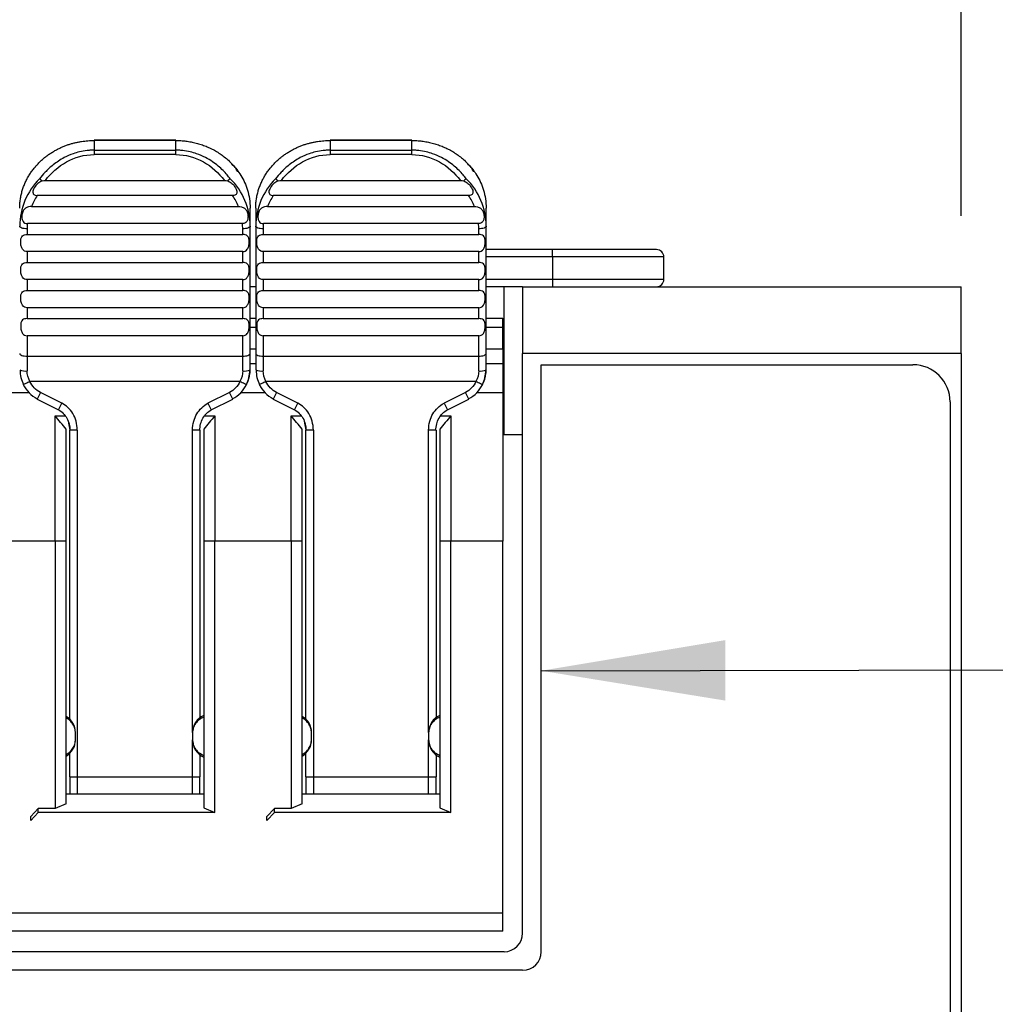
# Model space of a CAD drawing. Header units: millimetres. Extents: x 0 to 419, y 0 to 324.
# Tile 12 of 31: x 84 to 110, y 177 to 204. Entities that reach past the tile are written whole.
import ezdxf

# ---------------------------------------------------------------- set-up
doc = ezdxf.new("R2010")
doc.units = ezdxf.units.MM
doc.header["$LTSCALE"] = 1.5
doc.layers.add('DIMENSIONS', color=140, linetype='Continuous', lineweight=25)
doc.styles.add('SLDTEXTSTYLE0', font='TXT', dxfattribs={"width": 0.7})
doc.dimstyles.new('SLDDIMSTYLE3', dxfattribs={"dimtxt": 3.237012, "dimasz": 4.953, "dimexe": 0, "dimexo": 0.0625, "dimgap": 0.809253, "dimtad": 0, "dimtih": 1, "dimtoh": 1, "dimdec": 1, "dimrnd": 1e-09, "dimzin": 4, "dimdsep": 46, "dimtxsty": 'SLDTEXTSTYLE0', "dimsah": 1, "dimcen": 0.09, "dimadec": 0, "dimazin": 1, "dimtfac": 1, "dimtdec": 1, "dimtofl": 0, "dimtmove": 0, "dimatfit": 3, "dimfxl": 0, "dimfrac": 2, "dimtolj": 1, "dimtzin": 12, "dimarcsym": 0})
doc.dimstyles.new('SLDDIMSTYLE4', dxfattribs={"dimtxt": 0.18, "dimasz": 4.953, "dimexe": 0, "dimexo": 0.0625, "dimgap": 0, "dimtad": 0, "dimtih": 1, "dimtoh": 1, "dimdec": 0, "dimrnd": 1e-09, "dimzin": 0, "dimdsep": 46, "dimtxsty": 'Standard', "dimsah": 1, "dimcen": 0.09, "dimadec": 0, "dimazin": 0, "dimtfac": 4.953, "dimtdec": 0, "dimtofl": 0, "dimtmove": 0, "dimatfit": 3, "dimfxl": 0, "dimfrac": 2, "dimtolj": 1, "dimtzin": 0, "dimarcsym": 0})

# ---------------------------------------------------------------- blocks, each defined once
blk = doc.blocks.new('_D_7')
at = {"layer": 'DIMENSIONS'}
for p, q in [((59.447, 198.308), (59.447, 216.866)), ((109.447, 198.308), (109.447, 216.866)), ((59.447, 212.103), (74.367, 212.103)), ((78.754, 212.103), (77.667, 212.103)), ((77.667, 212.103), (77.667, 206.959)), ((88.373, 212.103), (89.46, 212.103)), ((89.46, 212.103), (89.46, 206.959)), ((109.447, 212.103), (92.759, 212.103)), ((77.667, 206.959), (78.754, 206.959)), ((89.46, 206.959), (88.373, 206.959))]:
    blk.add_line(p, q, dxfattribs=at)
for points in [[(59.447, 212.103), (64.4, 211.341), (64.4, 212.865)], [(109.447, 212.103), (104.494, 212.865), (104.494, 211.341)]]:
    blk.add_solid(points, dxfattribs=at)
at = {"layer": 'DIMENSIONS', "char_height": 3.175, "attachment_point": 1, "style": 'SLDTEXTSTYLE0'}
for s, insert in [('50.0', (78.754, 216.921)), ('1.97', (78.754, 211.051))]:
    blk.add_mtext(s, dxfattribs=dict(at, insert=insert))

msp = doc.modelspace()

# ---------------------------------------------------------------- linework, layer by layer
for p, q in [((88.317, 200.351), (86.117, 200.351)), ((86.117, 200.351), (86.117, 200.339)), ((88.317, 200.339), (88.317, 200.351)), ((94.667, 200.351), (92.467, 200.351)), ((92.467, 200.351), (92.467, 200.339)), ((94.667, 200.339), (94.667, 200.351)), ((86.117, 200.339), (86.117, 200.078)), ((88.317, 200.339), (86.117, 200.339)), ((88.317, 200.078), (88.317, 200.339)), ((92.467, 200.339), (92.467, 200.078)), ((94.667, 200.339), (92.467, 200.339)), ((94.667, 200.078), (94.667, 200.339)), ((86.117, 200.078), (86.117, 199.96)), ((86.117, 200.078), (88.317, 200.078)), ((88.317, 199.96), (86.117, 199.96)), ((88.317, 199.96), (88.317, 200.078)), ((92.467, 200.078), (92.467, 199.96)), ((92.467, 200.078), (94.667, 200.078)), ((94.667, 199.96), (92.467, 199.96)), ((94.667, 199.96), (94.667, 200.078)), ((84.808, 199.265), (89.625, 199.265)), ((91.158, 199.265), (95.975, 199.265)), ((89.844, 198.856), (84.589, 198.856)), ((96.194, 198.856), (90.939, 198.856)), ((84.434, 198.562), (89.999, 198.562)), ((90.317, 198.03), (90.317, 198.514)), ((90.467, 198.514), (90.467, 198.03)), ((90.784, 198.562), (96.349, 198.562)), ((96.667, 198.03), (96.667, 198.514)), ((90.11, 198.102), (84.323, 198.102)), ((90.317, 194.603), (90.317, 198.03)), ((90.467, 198.03), (90.467, 194.603)), ((96.46, 198.102), (90.673, 198.102)), ((96.667, 194.603), (96.667, 198.03)), ((84.317, 197.962), (84.317, 197.808)), ((84.317, 197.808), (90.117, 197.808)), ((90.117, 197.808), (90.117, 197.962)), ((90.667, 197.962), (90.667, 197.808)), ((90.667, 197.808), (96.467, 197.808)), ((96.467, 197.808), (96.467, 197.962)), ((84.317, 197.347), (84.317, 197.053)), ((90.117, 197.347), (84.317, 197.347)), ((90.117, 197.053), (90.117, 197.347)), ((90.667, 197.347), (90.667, 197.053)), ((96.467, 197.347), (90.667, 197.347)), ((96.467, 197.053), (96.467, 197.347)), ((98.447, 197.403), (96.667, 197.403)), ((98.447, 197.203), (96.667, 197.203)), ((101.247, 197.403), (98.447, 197.403)), ((98.447, 197.203), (98.447, 197.403)), ((98.447, 197.203), (98.447, 196.603)), ((101.447, 197.203), (98.447, 197.203)), ((101.447, 196.603), (101.447, 197.203)), ((84.317, 197.053), (90.117, 197.053)), ((90.667, 197.053), (96.467, 197.053)), ((84.317, 196.593), (84.317, 196.298)), ((90.117, 196.593), (84.317, 196.593)), ((90.117, 196.298), (90.117, 196.593)), ((90.467, 196.403), (90.317, 196.403)), ((90.667, 196.593), (90.667, 196.298)), ((96.467, 196.593), (90.667, 196.593)), ((96.467, 196.298), (96.467, 196.593)), ((96.667, 196.603), (98.447, 196.603)), ((97.147, 196.403), (96.667, 196.403)), ((97.147, 192.428), (97.147, 196.403)), ((97.647, 196.403), (97.147, 196.403)), ((97.647, 196.403), (97.647, 195.603)), ((97.647, 196.403), (109.447, 196.403)), ((98.447, 196.603), (98.447, 196.403)), ((98.447, 196.603), (101.447, 196.603)), ((109.447, 194.603), (109.447, 196.403)), ((84.317, 196.298), (90.117, 196.298)), ((90.667, 196.298), (96.467, 196.298)), ((84.317, 195.838), (84.317, 195.544)), ((90.117, 195.838), (84.317, 195.838)), ((90.117, 195.544), (90.117, 195.838)), ((90.667, 195.838), (90.667, 195.544)), ((96.467, 195.838), (90.667, 195.838)), ((96.467, 195.544), (96.467, 195.838)), ((97.647, 195.603), (97.647, 194.603)), ((84.317, 195.544), (90.117, 195.544)), ((90.317, 195.553), (90.467, 195.553)), ((90.667, 195.544), (96.467, 195.544)), ((96.667, 195.553), (97.117, 195.553)), ((97.117, 195.301), (97.117, 195.553)), ((84.317, 195.083), (84.317, 194.534)), ((90.117, 195.083), (84.317, 195.083)), ((90.117, 194.534), (90.117, 195.083)), ((90.467, 195.301), (90.317, 195.301)), ((90.667, 195.083), (90.667, 194.534)), ((96.467, 195.083), (90.667, 195.083)), ((96.467, 194.534), (96.467, 195.083)), ((97.117, 195.301), (96.667, 195.301)), ((97.117, 194.728), (97.117, 195.301)), ((84.317, 194.534), (90.117, 194.534)), ((84.317, 194.534), (84.317, 194.137)), ((90.117, 194.137), (90.117, 194.534)), ((90.317, 194.728), (90.467, 194.728)), ((90.317, 194.166), (90.317, 194.603)), ((90.467, 194.603), (90.467, 194.166)), ((90.667, 194.534), (96.467, 194.534)), ((90.667, 194.534), (90.667, 194.137)), ((96.467, 194.137), (96.467, 194.534)), ((96.667, 194.728), (97.117, 194.728)), ((96.667, 194.166), (96.667, 194.603)), ((97.117, 194.728), (97.117, 194.339)), ((109.447, 194.603), (97.647, 194.603)), ((97.647, 190.32), (97.647, 194.603)), ((109.447, 194.603), (109.447, 96.803)), ((90.317, 194.339), (90.467, 194.339)), ((96.667, 194.339), (97.117, 194.339)), ((97.117, 194.339), (97.117, 193.553)), ((98.147, 178.503), (98.147, 194.303)), ((98.147, 194.303), (108.147, 194.303)), ((90.042, 193.85), (84.391, 193.85)), ((96.392, 193.85), (90.741, 193.85)), ((83.721, 193.553), (84.362, 193.553)), ((84.673, 193.557), (84.583, 193.378)), ((85.251, 193.266), (84.673, 193.557)), ((89.76, 193.557), (89.182, 193.266)), ((89.85, 193.378), (89.76, 193.557)), ((90.071, 193.553), (90.712, 193.553)), ((91.023, 193.557), (90.933, 193.378)), ((91.601, 193.266), (91.023, 193.557)), ((96.11, 193.557), (95.532, 193.266)), ((96.2, 193.378), (96.11, 193.557)), ((96.421, 193.553), (97.117, 193.553)), ((97.117, 193.553), (97.117, 189.553)), ((84.583, 193.378), (85.161, 193.087)), ((85.161, 193.087), (85.251, 193.266)), ((89.182, 193.266), (89.272, 193.087)), ((89.272, 193.087), (89.85, 193.378)), ((90.933, 193.378), (91.511, 193.087)), ((91.511, 193.087), (91.601, 193.266)), ((95.532, 193.266), (95.622, 193.087)), ((95.622, 193.087), (96.2, 193.378)), ((109.147, 193.303), (109.147, 109.203)), ((85.067, 192.93), (85.346, 192.93)), ((85.067, 189.553), (85.067, 192.93)), ((89.097, 192.93), (89.367, 192.93)), ((89.367, 192.93), (89.367, 189.553)), ((91.417, 192.93), (91.696, 192.93)), ((91.417, 189.553), (91.417, 192.93)), ((95.447, 192.93), (95.717, 192.93)), ((95.717, 192.93), (95.717, 189.553)), ((85.417, 192.788), (85.467, 192.541)), ((91.767, 192.788), (91.817, 192.541)), ((85.367, 189.553), (85.367, 192.569)), ((85.467, 184.76), (85.467, 192.541)), ((85.667, 192.541), (85.667, 183.208)), ((88.967, 192.541), (88.767, 192.541)), ((88.767, 184.403), (88.767, 192.541)), ((88.967, 192.541), (88.967, 184.803)), ((89.067, 192.569), (89.067, 189.553)), ((91.717, 189.553), (91.717, 192.569)), ((91.817, 184.76), (91.817, 192.541)), ((92.017, 192.541), (92.017, 183.208)), ((95.317, 192.541), (95.117, 192.541)), ((95.117, 184.403), (95.117, 192.541)), ((95.317, 192.541), (95.317, 184.803)), ((95.417, 192.569), (95.417, 189.553)), ((97.117, 192.428), (97.647, 192.428)), ((97.647, 179.003), (97.647, 190.32)), ((85.067, 189.553), (83.017, 189.553)), ((85.067, 189.553), (85.067, 182.361)), ((85.367, 189.553), (85.067, 189.553)), ((85.367, 182.482), (85.367, 189.553)), ((89.367, 189.553), (89.067, 189.553)), ((89.067, 189.553), (89.067, 182.374)), ((89.367, 182.253), (89.367, 189.553)), ((91.417, 189.553), (89.367, 189.553)), ((91.417, 189.553), (91.417, 182.361)), ((91.717, 189.553), (91.417, 189.553)), ((91.717, 182.482), (91.717, 189.553)), ((95.417, 189.553), (95.417, 182.374)), ((95.717, 189.553), (95.417, 189.553)), ((95.717, 182.253), (95.717, 189.553)), ((97.117, 189.553), (95.717, 189.553)), ((97.117, 179.553), (97.117, 189.553)), ((85.617, 184.203), (85.617, 184.403)), ((88.767, 184.403), (88.767, 184.203)), ((88.767, 183.208), (88.767, 184.203)), ((91.967, 184.203), (91.967, 184.403)), ((95.117, 184.403), (95.117, 184.203)), ((95.117, 183.208), (95.117, 184.203)), ((85.467, 183.208), (85.467, 183.846)), ((88.967, 183.803), (88.967, 183.208)), ((91.817, 183.208), (91.817, 183.846)), ((95.317, 183.803), (95.317, 183.208)), ((85.467, 183.208), (85.667, 183.208)), ((85.467, 183.208), (85.467, 182.753)), ((85.667, 183.208), (88.767, 183.208)), ((85.667, 183.208), (85.667, 182.753)), ((88.767, 183.208), (88.967, 183.208)), ((88.767, 182.753), (88.767, 183.208)), ((88.967, 182.753), (88.967, 183.208)), ((91.817, 183.208), (91.817, 182.753)), ((91.817, 183.208), (92.017, 183.208)), ((92.017, 183.208), (95.117, 183.208)), ((92.017, 183.208), (92.017, 182.753)), ((95.117, 183.208), (95.317, 183.208)), ((95.117, 182.753), (95.117, 183.208)), ((95.317, 182.753), (95.317, 183.208)), ((85.367, 182.753), (89.067, 182.753)), ((91.717, 182.753), (95.417, 182.753)), ((84.617, 182.361), (84.417, 182.145)), ((85.067, 182.361), (84.617, 182.361)), ((84.617, 182.253), (84.617, 182.361)), ((85.367, 182.482), (85.067, 182.361)), ((89.067, 182.374), (89.367, 182.253)), ((90.967, 182.361), (90.767, 182.145)), ((91.417, 182.361), (90.967, 182.361)), ((90.967, 182.253), (90.967, 182.361)), ((91.717, 182.482), (91.417, 182.361)), ((95.417, 182.374), (95.717, 182.253)), ((84.617, 182.253), (84.417, 182.037)), ((84.417, 182.037), (84.417, 182.145)), ((89.367, 182.253), (84.617, 182.253)), ((90.967, 182.253), (90.767, 182.037)), ((90.767, 182.037), (90.767, 182.145)), ((95.717, 182.253), (90.967, 182.253)), ((70.317, 179.553), (97.117, 179.553)), ((97.117, 179.053), (97.117, 179.553)), ((97.117, 179.053), (70.317, 179.053)), ((97.147, 178.503), (70.617, 178.503)), ((97.647, 178.003), (69.842, 178.003))]:
    msp.add_line(p, q)
at = {"flags": 128}
for points in [[(84.317, 197.962), (84.278, 197.963), (84.24, 197.967), (84.205, 197.973), (84.175, 197.982), (84.15, 197.992), (84.132, 198.004), (84.12, 198.017), (84.117, 198.03)], [(90.317, 198.03), (90.313, 198.017), (90.301, 198.004), (90.283, 197.992), (90.258, 197.982), (90.228, 197.973), (90.193, 197.967), (90.156, 197.963), (90.117, 197.962)], [(90.667, 197.962), (90.628, 197.963), (90.59, 197.967), (90.555, 197.973), (90.525, 197.982), (90.5, 197.992), (90.482, 198.004), (90.47, 198.017), (90.467, 198.03)], [(96.667, 198.03), (96.663, 198.017), (96.651, 198.004), (96.633, 197.992), (96.608, 197.982), (96.578, 197.973), (96.543, 197.967), (96.506, 197.963), (96.467, 197.962)], [(84.117, 194.603), (84.12, 194.59), (84.132, 194.577), (84.15, 194.565), (84.175, 194.554), (84.205, 194.546), (84.24, 194.54), (84.278, 194.536), (84.317, 194.534)], [(90.117, 194.534), (90.156, 194.536), (90.193, 194.54), (90.228, 194.546), (90.258, 194.554), (90.283, 194.565), (90.301, 194.577), (90.313, 194.59), (90.317, 194.603)], [(90.467, 194.603), (90.47, 194.59), (90.482, 194.577), (90.5, 194.565), (90.525, 194.554), (90.555, 194.546), (90.59, 194.54), (90.628, 194.536), (90.667, 194.534)], [(96.467, 194.534), (96.506, 194.536), (96.543, 194.54), (96.578, 194.546), (96.608, 194.554), (96.633, 194.565), (96.651, 194.577), (96.663, 194.59), (96.667, 194.603)], [(85.667, 192.541), (85.628, 192.541), (85.59, 192.541), (85.555, 192.541), (85.525, 192.541), (85.5, 192.541), (85.482, 192.541), (85.47, 192.541), (85.467, 192.541)], [(92.017, 192.541), (91.978, 192.541), (91.94, 192.541), (91.905, 192.541), (91.875, 192.541), (91.85, 192.541), (91.832, 192.541), (91.82, 192.541), (91.817, 192.541)]]:
    msp.add_lwpolyline(points, dxfattribs=at)
for centre, radius, start, end in [((85.936, 198.021), 1.82, 134.8829, 179.7031), ((88.497, 198.021), 1.82, 0.2969, 45.1171), ((92.286, 198.021), 1.82, 134.8829, 179.7031), ((94.847, 198.021), 1.82, 0.2969, 45.1171), ((85.966, 197.942), 1.652, 146.4193, 157.974), ((88.468, 197.942), 1.652, 22.026, 33.5807), ((92.316, 197.942), 1.652, 146.4193, 157.974), ((94.818, 197.942), 1.652, 22.026, 33.5807), ((85.907, 197.962), 1.59, 174.9499, 179.9995), ((88.526, 197.962), 1.59, 0.0005, 5.0501), ((92.257, 197.962), 1.59, 174.9499, 179.9995), ((94.876, 197.962), 1.59, 0.0005, 5.0501), ((101.247, 197.203), 0.2, 0, 90), ((101.247, 196.603), 0.2, 270, 0), ((108.147, 193.303), 1, 0, 90), ((84.268, 194.507), 0.374, 246.1568, 277.532), ((90.166, 194.507), 0.374, 262.468, 293.8432), ((90.618, 194.507), 0.374, 246.1568, 277.532), ((96.516, 194.507), 0.374, 262.468, 293.8432), ((85.117, 184.403), 0.5, 0.0017, 59.9996), ((89.267, 184.403), 0.5, 113.5789, 179.9991), ((91.467, 184.403), 0.5, 0.0017, 59.9996), ((95.617, 184.403), 0.5, 113.5789, 179.9992), ((89.267, 184.203), 0.5, 180.0017, 246.4213), ((95.617, 184.203), 0.5, 180.0016, 246.4212), ((97.147, 179.003), 0.5, 270, 0), ((97.647, 178.503), 0.5, 270, 0)]:
    msp.add_arc(centre, radius, start, end)
for points, knots in [([(84.117, 198.514), (84.117, 198.555), (84.119, 198.636), (84.133, 198.757), (84.155, 198.875), (84.184, 198.99), (84.221, 199.101), (84.266, 199.208), (84.316, 199.311), (84.372, 199.409), (84.434, 199.503), (84.501, 199.591), (84.572, 199.675), (84.647, 199.753), (84.726, 199.827), (84.807, 199.895), (84.891, 199.957), (84.977, 200.015), (85.065, 200.067), (85.153, 200.114), (85.243, 200.156), (85.333, 200.194), (85.423, 200.227), (85.513, 200.255), (85.603, 200.278), (85.691, 200.298), (85.779, 200.313), (85.866, 200.325), (85.951, 200.333), (86.034, 200.338), (86.089, 200.339), (86.117, 200.339)], [0, 0, 0, 0, 0.0429727, 0.085366, 0.1271539, 0.1683239, 0.2088808, 0.2488302, 0.2881744, 0.3269117, 0.3650408, 0.4025621, 0.4394757, 0.4757821, 0.5114817, 0.5465737, 0.5810582, 0.6149352, 0.648205, 0.6808674, 0.7129228, 0.7443698, 0.7752069, 0.8054335, 0.835051, 0.8640621, 0.8924691, 0.9202725, 0.9474665, 0.9740443, 1, 1, 1, 1]), ([(88.317, 200.339), (88.362, 200.338), (88.453, 200.337), (88.59, 200.323), (88.727, 200.302), (88.864, 200.271), (88.998, 200.231), (89.131, 200.183), (89.26, 200.125), (89.386, 200.058), (89.507, 199.982), (89.623, 199.898), (89.737, 199.802), (89.851, 199.688), (89.965, 199.552), (90.074, 199.393), (90.171, 199.208), (90.25, 198.998), (90.306, 198.763), (90.313, 198.599), (90.317, 198.514)], [0, 0, 0, 0, 0.043323, 0.08709, 0.131274, 0.175861, 0.220857, 0.266269, 0.312097, 0.358339, 0.404994, 0.452063, 0.499546, 0.553298, 0.612966, 0.67855, 0.750049, 0.827451, 0.910778, 1, 1, 1, 1]), ([(90.467, 198.514), (90.467, 198.555), (90.469, 198.636), (90.483, 198.757), (90.505, 198.875), (90.534, 198.99), (90.571, 199.101), (90.616, 199.208), (90.666, 199.311), (90.722, 199.409), (90.784, 199.503), (90.851, 199.591), (90.922, 199.675), (90.997, 199.753), (91.076, 199.827), (91.157, 199.895), (91.241, 199.957), (91.327, 200.015), (91.415, 200.067), (91.503, 200.114), (91.593, 200.156), (91.683, 200.194), (91.773, 200.227), (91.863, 200.255), (91.953, 200.278), (92.041, 200.298), (92.129, 200.313), (92.216, 200.325), (92.301, 200.333), (92.384, 200.338), (92.439, 200.339), (92.467, 200.339)], [0, 0, 0, 0, 0.042973, 0.085366, 0.127154, 0.168324, 0.208881, 0.24883, 0.288174, 0.326912, 0.365041, 0.402562, 0.439476, 0.475782, 0.511482, 0.546574, 0.581058, 0.614935, 0.648205, 0.680867, 0.712923, 0.74437, 0.775207, 0.805433, 0.835051, 0.864062, 0.892469, 0.920272, 0.947467, 0.974044, 1, 1, 1, 1]), ([(94.667, 200.339), (94.712, 200.338), (94.803, 200.337), (94.94, 200.323), (95.077, 200.302), (95.214, 200.271), (95.348, 200.231), (95.481, 200.183), (95.61, 200.125), (95.736, 200.058), (95.857, 199.982), (95.973, 199.898), (96.087, 199.802), (96.201, 199.688), (96.315, 199.552), (96.424, 199.393), (96.521, 199.208), (96.6, 198.998), (96.656, 198.763), (96.663, 198.599), (96.667, 198.514)], [0, 0, 0, 0, 0.043323, 0.08709, 0.131274, 0.175861, 0.220857, 0.266269, 0.312097, 0.358339, 0.404994, 0.452063, 0.499546, 0.553298, 0.612966, 0.67855, 0.750049, 0.827451, 0.910778, 1, 1, 1, 1]), ([(86.117, 200.078), (86.088, 200.078), (86.027, 200.077), (85.895, 200.066), (85.735, 200.037), (85.527, 199.976), (85.281, 199.868), (85.026, 199.699), (84.809, 199.501), (84.7, 199.368), (84.652, 199.31)], [0, 0, 0, 0, 0.0487784, 0.1069597, 0.2275574, 0.330843, 0.4834054, 0.6940349, 0.8660753, 1, 1, 1, 1]), ([(84.808, 199.265), (84.961, 199.464), (85.152, 199.639), (85.599, 199.888), (85.857, 199.96), (86.117, 199.96)], [0, 0, 0, 0, 0.5, 0.5, 1, 1, 1, 1]), ([(89.781, 199.31), (89.752, 199.346), (89.692, 199.421), (89.584, 199.535), (89.455, 199.654), (89.298, 199.773), (89.104, 199.889), (88.903, 199.977), (88.696, 200.038), (88.536, 200.066), (88.406, 200.077), (88.344, 200.078), (88.317, 200.078)], [0, 0, 0, 0, 0.080768, 0.173017, 0.276829, 0.392303, 0.519522, 0.671383, 0.773926, 0.893489, 0.952095, 1, 1, 1, 1]), ([(88.317, 199.96), (88.576, 199.96), (88.834, 199.888), (89.281, 199.639), (89.473, 199.464), (89.625, 199.265)], [0, 0, 0, 0, 0.5, 0.5, 1, 1, 1, 1]), ([(92.467, 200.078), (92.438, 200.078), (92.377, 200.077), (92.245, 200.066), (92.085, 200.037), (91.877, 199.976), (91.631, 199.868), (91.376, 199.699), (91.159, 199.501), (91.05, 199.368), (91.002, 199.31)], [0, 0, 0, 0, 0.048778, 0.10696, 0.227557, 0.330843, 0.483405, 0.694035, 0.866075, 1, 1, 1, 1]), ([(91.158, 199.265), (91.311, 199.464), (91.502, 199.639), (91.949, 199.888), (92.207, 199.96), (92.467, 199.96)], [0, 0, 0, 0, 0.5, 0.5, 1, 1, 1, 1]), ([(96.131, 199.31), (96.102, 199.346), (96.042, 199.421), (95.934, 199.535), (95.805, 199.654), (95.648, 199.773), (95.454, 199.889), (95.253, 199.977), (95.046, 200.038), (94.886, 200.066), (94.756, 200.077), (94.694, 200.078), (94.667, 200.078)], [0, 0, 0, 0, 0.0807678, 0.1730173, 0.2768286, 0.392303, 0.519522, 0.671383, 0.7739262, 0.8934887, 0.9520948, 1, 1, 1, 1]), ([(94.667, 199.96), (94.926, 199.96), (95.184, 199.888), (95.631, 199.639), (95.823, 199.464), (95.975, 199.265)], [0, 0, 0, 0, 0.5, 0.5, 1, 1, 1, 1]), ([(89.973, 199.493), (89.973, 199.494), (89.974, 199.501), (89.965, 199.525), (89.941, 199.57), (89.893, 199.637), (89.841, 199.678), (89.812, 199.7)], [0, 0, 0, 0, 0.003526, 0.122249, 0.344927, 0.633919, 1, 1, 1, 1]), ([(96.323, 199.493), (96.323, 199.494), (96.324, 199.501), (96.315, 199.525), (96.291, 199.57), (96.243, 199.637), (96.191, 199.678), (96.162, 199.7)], [0, 0, 0, 0, 0.003526, 0.122249, 0.344927, 0.633919, 1, 1, 1, 1]), ([(84.652, 199.31), (84.654, 199.309), (84.659, 199.305), (84.675, 199.293), (84.697, 199.275), (84.713, 199.262), (84.72, 199.256)], [0, 0, 0, 0, 0.153927, 0.502857, 0.776949, 1, 1, 1, 1]), ([(89.781, 199.31), (89.778, 199.308), (89.772, 199.304), (89.758, 199.292), (89.743, 199.28), (89.728, 199.268), (89.718, 199.26), (89.713, 199.256)], [0, 0, 0, 0, 0.259313, 0.488976, 0.688962, 0.859288, 1, 1, 1, 1]), ([(91.002, 199.31), (91.004, 199.309), (91.009, 199.305), (91.025, 199.293), (91.047, 199.275), (91.063, 199.262), (91.07, 199.256)], [0, 0, 0, 0, 0.153927, 0.502857, 0.776949, 1, 1, 1, 1]), ([(96.131, 199.31), (96.128, 199.308), (96.122, 199.304), (96.108, 199.292), (96.093, 199.28), (96.078, 199.268), (96.068, 199.26), (96.063, 199.256)], [0, 0, 0, 0, 0.259313, 0.488976, 0.688962, 0.859288, 1, 1, 1, 1]), ([(84.72, 199.256), (84.673, 199.234), (84.636, 199.208), (84.576, 199.155), (84.553, 199.129), (84.497, 199.053), (84.478, 199.007), (84.468, 198.934), (84.477, 198.908), (84.513, 198.87), (84.544, 198.856), (84.589, 198.856)], [0, 0, 0, 0, 0.125, 0.125, 0.25, 0.25, 0.5, 0.5, 0.75, 0.75, 1, 1, 1, 1]), ([(89.713, 199.256), (89.76, 199.234), (89.797, 199.208), (89.857, 199.155), (89.88, 199.129), (89.936, 199.053), (89.955, 199.007), (89.965, 198.934), (89.956, 198.908), (89.92, 198.87), (89.889, 198.856), (89.844, 198.856)], [0, 0, 0, 0, 0.125, 0.125, 0.25, 0.25, 0.5, 0.5, 0.75, 0.75, 1, 1, 1, 1]), ([(91.07, 199.256), (91.023, 199.234), (90.986, 199.208), (90.926, 199.155), (90.903, 199.129), (90.847, 199.053), (90.828, 199.007), (90.818, 198.934), (90.827, 198.908), (90.863, 198.87), (90.894, 198.856), (90.939, 198.856)], [0, 0, 0, 0, 0.125, 0.125, 0.25, 0.25, 0.5, 0.5, 0.75, 0.75, 1, 1, 1, 1]), ([(96.063, 199.256), (96.11, 199.234), (96.147, 199.208), (96.207, 199.155), (96.23, 199.129), (96.286, 199.053), (96.305, 199.007), (96.315, 198.934), (96.306, 198.908), (96.27, 198.87), (96.239, 198.856), (96.194, 198.856)], [0, 0, 0, 0, 0.125, 0.125, 0.25, 0.25, 0.5, 0.5, 0.75, 0.75, 1, 1, 1, 1]), ([(84.434, 198.562), (84.408, 198.562), (84.38, 198.56), (84.322, 198.546), (84.294, 198.535), (84.245, 198.499), (84.224, 198.474), (84.194, 198.411), (84.183, 198.375), (84.173, 198.302), (84.173, 198.266), (84.183, 198.206), (84.193, 198.181), (84.234, 198.122), (84.276, 198.102), (84.323, 198.102)], [0, 0, 0, 0, 0.125, 0.125, 0.25, 0.25, 0.375, 0.375, 0.5, 0.5, 0.625, 0.625, 0.75, 0.75, 1, 1, 1, 1]), ([(89.999, 198.562), (90.025, 198.562), (90.053, 198.56), (90.111, 198.546), (90.139, 198.535), (90.188, 198.499), (90.209, 198.474), (90.239, 198.411), (90.25, 198.375), (90.26, 198.302), (90.26, 198.266), (90.25, 198.206), (90.24, 198.181), (90.199, 198.122), (90.157, 198.102), (90.11, 198.102)], [0, 0, 0, 0, 0.125, 0.125, 0.25, 0.25, 0.375, 0.375, 0.5, 0.5, 0.625, 0.625, 0.75, 0.75, 1, 1, 1, 1]), ([(90.784, 198.562), (90.758, 198.562), (90.73, 198.56), (90.672, 198.546), (90.644, 198.535), (90.595, 198.499), (90.574, 198.474), (90.544, 198.411), (90.533, 198.375), (90.523, 198.302), (90.523, 198.266), (90.533, 198.206), (90.543, 198.181), (90.584, 198.122), (90.626, 198.102), (90.673, 198.102)], [0, 0, 0, 0, 0.125, 0.125, 0.25, 0.25, 0.375, 0.375, 0.5, 0.5, 0.625, 0.625, 0.75, 0.75, 1, 1, 1, 1]), ([(96.349, 198.562), (96.375, 198.562), (96.403, 198.56), (96.461, 198.546), (96.489, 198.535), (96.538, 198.499), (96.559, 198.474), (96.589, 198.411), (96.6, 198.375), (96.61, 198.302), (96.61, 198.266), (96.6, 198.206), (96.59, 198.181), (96.549, 198.122), (96.507, 198.102), (96.46, 198.102)], [0, 0, 0, 0, 0.125, 0.125, 0.25, 0.25, 0.375, 0.375, 0.5, 0.5, 0.625, 0.625, 0.75, 0.75, 1, 1, 1, 1]), ([(84.317, 197.347), (84.27, 197.347), (84.225, 197.367), (84.177, 197.434), (84.164, 197.463), (84.147, 197.533), (84.143, 197.573), (84.143, 197.65), (84.147, 197.685), (84.164, 197.739), (84.177, 197.758), (84.225, 197.8), (84.27, 197.808), (84.317, 197.808)], [0, 0, 0, 0, 0.25, 0.25, 0.375, 0.375, 0.5, 0.5, 0.625, 0.625, 0.75, 0.75, 1, 1, 1, 1]), ([(90.117, 197.347), (90.163, 197.347), (90.208, 197.367), (90.256, 197.434), (90.269, 197.463), (90.286, 197.533), (90.29, 197.573), (90.29, 197.65), (90.286, 197.685), (90.269, 197.739), (90.256, 197.758), (90.208, 197.8), (90.163, 197.808), (90.117, 197.808)], [0, 0, 0, 0, 0.25, 0.25, 0.375, 0.375, 0.5, 0.5, 0.625, 0.625, 0.75, 0.75, 1, 1, 1, 1]), ([(90.667, 197.347), (90.62, 197.347), (90.575, 197.367), (90.527, 197.434), (90.514, 197.463), (90.497, 197.533), (90.493, 197.573), (90.493, 197.65), (90.497, 197.685), (90.514, 197.739), (90.527, 197.758), (90.575, 197.8), (90.62, 197.808), (90.667, 197.808)], [0, 0, 0, 0, 0.25, 0.25, 0.375, 0.375, 0.5, 0.5, 0.625, 0.625, 0.75, 0.75, 1, 1, 1, 1]), ([(96.467, 197.347), (96.513, 197.347), (96.558, 197.367), (96.606, 197.434), (96.619, 197.463), (96.636, 197.533), (96.64, 197.573), (96.64, 197.65), (96.636, 197.685), (96.619, 197.739), (96.606, 197.758), (96.558, 197.8), (96.513, 197.808), (96.467, 197.808)], [0, 0, 0, 0, 0.25, 0.25, 0.375, 0.375, 0.5, 0.5, 0.625, 0.625, 0.75, 0.75, 1, 1, 1, 1]), ([(84.317, 196.593), (84.27, 196.593), (84.225, 196.612), (84.177, 196.679), (84.164, 196.708), (84.147, 196.778), (84.143, 196.819), (84.143, 196.895), (84.147, 196.93), (84.164, 196.984), (84.177, 197.004), (84.225, 197.045), (84.27, 197.053), (84.317, 197.053)], [0, 0, 0, 0, 0.25, 0.25, 0.375, 0.375, 0.5, 0.5, 0.625, 0.625, 0.75, 0.75, 1, 1, 1, 1]), ([(90.117, 196.593), (90.163, 196.593), (90.208, 196.612), (90.256, 196.679), (90.269, 196.708), (90.286, 196.778), (90.29, 196.819), (90.29, 196.895), (90.286, 196.93), (90.269, 196.985), (90.256, 197.004), (90.208, 197.045), (90.163, 197.053), (90.117, 197.053)], [0, 0, 0, 0, 0.25, 0.25, 0.375, 0.375, 0.5, 0.5, 0.625, 0.625, 0.75, 0.75, 1, 1, 1, 1]), ([(90.667, 196.593), (90.62, 196.593), (90.575, 196.612), (90.527, 196.679), (90.514, 196.708), (90.497, 196.778), (90.493, 196.819), (90.493, 196.895), (90.497, 196.93), (90.514, 196.984), (90.527, 197.004), (90.575, 197.045), (90.62, 197.053), (90.667, 197.053)], [0, 0, 0, 0, 0.25, 0.25, 0.375, 0.375, 0.5, 0.5, 0.625, 0.625, 0.75, 0.75, 1, 1, 1, 1]), ([(96.467, 196.593), (96.513, 196.593), (96.558, 196.612), (96.606, 196.679), (96.619, 196.708), (96.636, 196.778), (96.64, 196.819), (96.64, 196.895), (96.636, 196.93), (96.619, 196.985), (96.606, 197.004), (96.558, 197.045), (96.513, 197.053), (96.467, 197.053)], [0, 0, 0, 0, 0.25, 0.25, 0.375, 0.375, 0.5, 0.5, 0.625, 0.625, 0.75, 0.75, 1, 1, 1, 1]), ([(84.317, 195.838), (84.27, 195.838), (84.225, 195.858), (84.177, 195.925), (84.164, 195.954), (84.147, 196.024), (84.143, 196.064), (84.143, 196.14), (84.147, 196.176), (84.164, 196.23), (84.177, 196.249), (84.225, 196.29), (84.27, 196.298), (84.317, 196.298)], [0, 0, 0, 0, 0.25, 0.25, 0.375, 0.375, 0.5, 0.5, 0.625, 0.625, 0.75, 0.75, 1, 1, 1, 1]), ([(90.117, 195.838), (90.163, 195.838), (90.208, 195.858), (90.256, 195.925), (90.269, 195.954), (90.286, 196.024), (90.29, 196.064), (90.29, 196.14), (90.286, 196.176), (90.269, 196.23), (90.256, 196.249), (90.208, 196.29), (90.163, 196.298), (90.117, 196.298)], [0, 0, 0, 0, 0.25, 0.25, 0.375, 0.375, 0.5, 0.5, 0.625, 0.625, 0.75, 0.75, 1, 1, 1, 1]), ([(90.667, 195.838), (90.62, 195.838), (90.575, 195.858), (90.527, 195.925), (90.514, 195.954), (90.497, 196.024), (90.493, 196.064), (90.493, 196.14), (90.497, 196.176), (90.514, 196.23), (90.527, 196.249), (90.575, 196.29), (90.62, 196.298), (90.667, 196.298)], [0, 0, 0, 0, 0.25, 0.25, 0.375, 0.375, 0.5, 0.5, 0.625, 0.625, 0.75, 0.75, 1, 1, 1, 1]), ([(96.467, 195.838), (96.513, 195.838), (96.558, 195.858), (96.606, 195.925), (96.619, 195.954), (96.636, 196.024), (96.64, 196.064), (96.64, 196.14), (96.636, 196.176), (96.619, 196.23), (96.606, 196.249), (96.558, 196.29), (96.513, 196.298), (96.467, 196.298)], [0, 0, 0, 0, 0.25, 0.25, 0.375, 0.375, 0.5, 0.5, 0.625, 0.625, 0.75, 0.75, 1, 1, 1, 1]), ([(84.317, 195.544), (84.27, 195.544), (84.225, 195.536), (84.177, 195.495), (84.164, 195.475), (84.147, 195.421), (84.143, 195.386), (84.143, 195.309), (84.147, 195.269), (84.164, 195.199), (84.177, 195.17), (84.225, 195.103), (84.27, 195.083), (84.317, 195.083)], [0, 0, 0, 0, 0.25, 0.25, 0.375, 0.375, 0.5, 0.5, 0.625, 0.625, 0.75, 0.75, 1, 1, 1, 1]), ([(90.117, 195.083), (90.163, 195.083), (90.208, 195.103), (90.256, 195.17), (90.269, 195.199), (90.286, 195.269), (90.29, 195.309), (90.29, 195.386), (90.286, 195.421), (90.269, 195.475), (90.256, 195.495), (90.208, 195.536), (90.163, 195.544), (90.117, 195.544)], [0, 0, 0, 0, 0.25, 0.25, 0.375, 0.375, 0.5, 0.5, 0.625, 0.625, 0.75, 0.75, 1, 1, 1, 1]), ([(90.667, 195.544), (90.62, 195.544), (90.575, 195.536), (90.527, 195.495), (90.514, 195.475), (90.497, 195.421), (90.493, 195.386), (90.493, 195.309), (90.497, 195.269), (90.514, 195.199), (90.527, 195.17), (90.575, 195.103), (90.62, 195.083), (90.667, 195.083)], [0, 0, 0, 0, 0.25, 0.25, 0.375, 0.375, 0.5, 0.5, 0.625, 0.625, 0.75, 0.75, 1, 1, 1, 1]), ([(96.467, 195.083), (96.513, 195.083), (96.558, 195.103), (96.606, 195.17), (96.619, 195.199), (96.636, 195.269), (96.64, 195.309), (96.64, 195.386), (96.636, 195.421), (96.619, 195.475), (96.606, 195.495), (96.558, 195.536), (96.513, 195.544), (96.467, 195.544)], [0, 0, 0, 0, 0.25, 0.25, 0.375, 0.375, 0.5, 0.5, 0.625, 0.625, 0.75, 0.75, 1, 1, 1, 1]), ([(84.125, 194.157), (84.13, 194.089), (84.138, 193.953), (84.193, 193.827), (84.22, 193.765)], [0, 0, 0, 0, 0.502285, 1, 1, 1, 1]), ([(90.213, 193.765), (90.24, 193.827), (90.295, 193.953), (90.303, 194.089), (90.308, 194.157)], [0, 0, 0, 0, 0.497717, 1, 1, 1, 1]), ([(90.218, 193.765), (90.23, 193.792), (90.256, 193.845), (90.283, 193.927), (90.303, 194.008), (90.314, 194.088), (90.316, 194.14), (90.317, 194.166)], [0, 0, 0, 0, 0.212184, 0.418314, 0.618333, 0.812345, 1, 1, 1, 1]), ([(90.475, 194.157), (90.48, 194.089), (90.488, 193.953), (90.543, 193.827), (90.57, 193.765)], [0, 0, 0, 0, 0.5022849, 1, 1, 1, 1]), ([(96.563, 193.765), (96.59, 193.827), (96.645, 193.953), (96.653, 194.089), (96.658, 194.157)], [0, 0, 0, 0, 0.497717, 1, 1, 1, 1]), ([(96.568, 193.765), (96.58, 193.792), (96.606, 193.845), (96.633, 193.927), (96.653, 194.008), (96.664, 194.088), (96.666, 194.14), (96.667, 194.166)], [0, 0, 0, 0, 0.2121843, 0.4183137, 0.6183334, 0.8123446, 1, 1, 1, 1]), ([(84.222, 193.769), (84.219, 193.767), (84.206, 193.761), (84.211, 193.763), (84.215, 193.765)], [0, 0, 0, 0, 0.2626205, 1, 1, 1, 1]), ([(84.214, 193.768), (84.26, 193.689), (84.352, 193.529), (84.509, 193.431), (84.588, 193.381)], [0, 0, 0, 0, 0.4951743, 1, 1, 1, 1]), ([(84.391, 193.85), (84.373, 193.842), (84.335, 193.823), (84.282, 193.797), (84.238, 193.776), (84.227, 193.771), (84.222, 193.769)], [0, 0, 0, 0, 0.234656, 0.497894, 0.778568, 1, 1, 1, 1]), ([(89.845, 193.381), (89.924, 193.431), (90.081, 193.529), (90.173, 193.689), (90.219, 193.768)], [0, 0, 0, 0, 0.504831, 1, 1, 1, 1]), ([(90.212, 193.768), (90.21, 193.769), (90.203, 193.773), (90.166, 193.79), (90.109, 193.818), (90.064, 193.84), (90.042, 193.85)], [0, 0, 0, 0, 0.120241, 0.403531, 0.720355, 1, 1, 1, 1]), ([(90.218, 193.765), (90.221, 193.764), (90.226, 193.761), (90.216, 193.766), (90.212, 193.768)], [0, 0, 0, 0, 0.619689, 1, 1, 1, 1]), ([(90.572, 193.769), (90.569, 193.767), (90.556, 193.761), (90.561, 193.763), (90.565, 193.765)], [0, 0, 0, 0, 0.26262, 1, 1, 1, 1]), ([(90.564, 193.768), (90.61, 193.689), (90.702, 193.529), (90.859, 193.431), (90.938, 193.381)], [0, 0, 0, 0, 0.495174, 1, 1, 1, 1]), ([(90.741, 193.85), (90.723, 193.842), (90.685, 193.823), (90.632, 193.797), (90.588, 193.776), (90.577, 193.771), (90.572, 193.769)], [0, 0, 0, 0, 0.234656, 0.497894, 0.778568, 1, 1, 1, 1]), ([(96.195, 193.381), (96.274, 193.431), (96.431, 193.529), (96.523, 193.689), (96.569, 193.768)], [0, 0, 0, 0, 0.504831, 1, 1, 1, 1]), ([(96.562, 193.768), (96.56, 193.769), (96.553, 193.773), (96.516, 193.79), (96.459, 193.818), (96.414, 193.84), (96.392, 193.85)], [0, 0, 0, 0, 0.120241, 0.403531, 0.720355, 1, 1, 1, 1]), ([(96.568, 193.765), (96.571, 193.764), (96.576, 193.761), (96.566, 193.766), (96.562, 193.768)], [0, 0, 0, 0, 0.619689, 1, 1, 1, 1]), ([(85.667, 192.541), (85.665, 192.709), (85.622, 192.861), (85.469, 193.113), (85.36, 193.212), (85.251, 193.266)], [0, 0, 0, 0, 0.5, 0.5, 1, 1, 1, 1]), ([(88.767, 192.541), (88.767, 192.711), (88.813, 192.861), (88.917, 193.038), (88.961, 193.095), (89.064, 193.195), (89.12, 193.235), (89.182, 193.266)], [0, 0, 0, 0, 0.5, 0.5, 0.75, 0.75, 1, 1, 1, 1]), ([(92.017, 192.541), (92.015, 192.709), (91.972, 192.861), (91.819, 193.113), (91.71, 193.212), (91.601, 193.266)], [0, 0, 0, 0, 0.5, 0.5, 1, 1, 1, 1]), ([(95.117, 192.541), (95.117, 192.711), (95.163, 192.861), (95.267, 193.038), (95.311, 193.095), (95.414, 193.195), (95.47, 193.235), (95.532, 193.266)], [0, 0, 0, 0, 0.5, 0.5, 0.75, 0.75, 1, 1, 1, 1]), ([(85.161, 193.087), (85.209, 193.062), (85.257, 193.036), (85.289, 192.994), (85.289, 192.993)], [0, 0, 0, 0, 0.99355, 1, 1, 1, 1]), ([(85.289, 192.993), (85.324, 192.952), (85.395, 192.866), (85.457, 192.707), (85.467, 192.594), (85.471, 192.537)], [0, 0, 0, 0, 0.324123, 0.65939, 1, 1, 1, 1]), ([(88.962, 192.537), (88.966, 192.595), (88.976, 192.709), (89.041, 192.866), (89.138, 193.003), (89.23, 193.061), (89.275, 193.089)], [0, 0, 0, 0, 0.258847, 0.513589, 0.761359, 1, 1, 1, 1]), ([(91.511, 193.087), (91.559, 193.062), (91.607, 193.036), (91.639, 192.994), (91.639, 192.993)], [0, 0, 0, 0, 0.99355, 1, 1, 1, 1]), ([(91.639, 192.993), (91.674, 192.952), (91.745, 192.866), (91.807, 192.707), (91.817, 192.594), (91.821, 192.537)], [0, 0, 0, 0, 0.324123, 0.65939, 1, 1, 1, 1]), ([(95.312, 192.537), (95.316, 192.595), (95.326, 192.709), (95.391, 192.866), (95.488, 193.003), (95.58, 193.061), (95.625, 193.089)], [0, 0, 0, 0, 0.2588469, 0.5135886, 0.7613593, 1, 1, 1, 1]), ([(85.617, 184.395), (85.613, 184.435), (85.607, 184.516), (85.554, 184.629), (85.474, 184.727), (85.402, 184.773), (85.367, 184.795)], [0, 0, 0, 0, 0.245667, 0.5, 0.754333, 1, 1, 1, 1]), ([(89.07, 184.817), (89.027, 184.797), (88.941, 184.755), (88.844, 184.651), (88.779, 184.528), (88.77, 184.439), (88.767, 184.395)], [0, 0, 0, 0, 0.24443, 0.499748, 0.7552, 1, 1, 1, 1]), ([(91.967, 184.395), (91.963, 184.435), (91.957, 184.516), (91.904, 184.629), (91.824, 184.727), (91.752, 184.773), (91.717, 184.795)], [0, 0, 0, 0, 0.245667, 0.5, 0.754333, 1, 1, 1, 1]), ([(95.42, 184.818), (95.377, 184.797), (95.291, 184.755), (95.194, 184.651), (95.129, 184.528), (95.12, 184.439), (95.117, 184.395)], [0, 0, 0, 0, 0.24443, 0.499748, 0.7552, 1, 1, 1, 1]), ([(85.367, 183.811), (85.402, 183.833), (85.474, 183.879), (85.554, 183.978), (85.607, 184.091), (85.613, 184.171), (85.617, 184.211)], [0, 0, 0, 0, 0.245667, 0.5, 0.754333, 1, 1, 1, 1]), ([(85.367, 183.77), (85.439, 183.812), (85.505, 183.876), (85.594, 184.03), (85.617, 184.12), (85.617, 184.203)], [0, 0, 0, 0, 0.5, 0.5, 1, 1, 1, 1]), ([(88.767, 184.211), (88.77, 184.167), (88.779, 184.077), (88.844, 183.953), (88.941, 183.849), (89.027, 183.807), (89.07, 183.786)], [0, 0, 0, 0, 0.2448, 0.500252, 0.75557, 1, 1, 1, 1]), ([(91.717, 183.811), (91.752, 183.833), (91.824, 183.879), (91.904, 183.978), (91.957, 184.091), (91.963, 184.171), (91.967, 184.211)], [0, 0, 0, 0, 0.245667, 0.5, 0.754333, 1, 1, 1, 1]), ([(91.717, 183.77), (91.789, 183.812), (91.855, 183.876), (91.944, 184.03), (91.967, 184.12), (91.967, 184.203)], [0, 0, 0, 0, 0.5, 0.5, 1, 1, 1, 1]), ([(95.117, 184.211), (95.12, 184.167), (95.129, 184.077), (95.194, 183.953), (95.291, 183.849), (95.377, 183.807), (95.42, 183.786)], [0, 0, 0, 0, 0.2448, 0.500252, 0.75557, 1, 1, 1, 1])]:
    msp.add_open_spline(points, degree=3, knots=knots)
for points in [[(84.72, 199.256), (84.749, 199.262), (84.779, 199.265), (84.808, 199.265)], [(89.625, 199.265), (89.654, 199.265), (89.684, 199.262), (89.713, 199.256)], [(91.07, 199.256), (91.099, 199.262), (91.129, 199.265), (91.158, 199.265)], [(95.975, 199.265), (96.004, 199.265), (96.034, 199.262), (96.063, 199.256)], [(84.391, 193.85), (84.341, 193.944), (84.317, 194.043), (84.317, 194.137)], [(90.117, 194.137), (90.117, 194.042), (90.092, 193.944), (90.042, 193.85)], [(90.741, 193.85), (90.691, 193.944), (90.667, 194.043), (90.667, 194.137)], [(96.467, 194.137), (96.467, 194.042), (96.442, 193.944), (96.392, 193.85)], [(84.673, 193.557), (84.551, 193.618), (84.451, 193.725), (84.391, 193.85)], [(90.042, 193.85), (89.982, 193.725), (89.883, 193.618), (89.76, 193.557)], [(91.023, 193.557), (90.901, 193.618), (90.801, 193.725), (90.741, 193.85)], [(96.392, 193.85), (96.332, 193.725), (96.233, 193.618), (96.11, 193.557)], [(85.367, 192.569), (85.268, 192.69), (85.168, 192.811), (85.067, 192.93)], [(89.367, 192.93), (89.266, 192.811), (89.165, 192.69), (89.067, 192.569)], [(91.717, 192.569), (91.618, 192.69), (91.518, 192.811), (91.417, 192.93)], [(95.717, 192.93), (95.616, 192.811), (95.515, 192.69), (95.417, 192.569)]]:
    msp.add_open_spline(points, degree=3)

# ---------------------------------------------------------------- dimensions: what is measured, and where the dimension line sits
at = {"layer": 'DIMENSIONS'}
dim = msp.add_linear_dim(base=(109.447, 212.103), p1=(59.447, 196.403), p2=(109.447, 196.403), dimstyle='SLDDIMSTYLE3', dxfattribs=at)
dim.commit()
dim.dimension.update_dxf_attribs({"geometry": '_D_7', "text_midpoint": (83.563, 212.103), "dimtype": 160})

# ---------------------------------------------------------------- leaders
msp.add_leader([(98.147, 186.066), (124.638, 186.123)], dimstyle='SLDDIMSTYLE4', dxfattribs=at)

doc.saveas('drawing.dxf')
